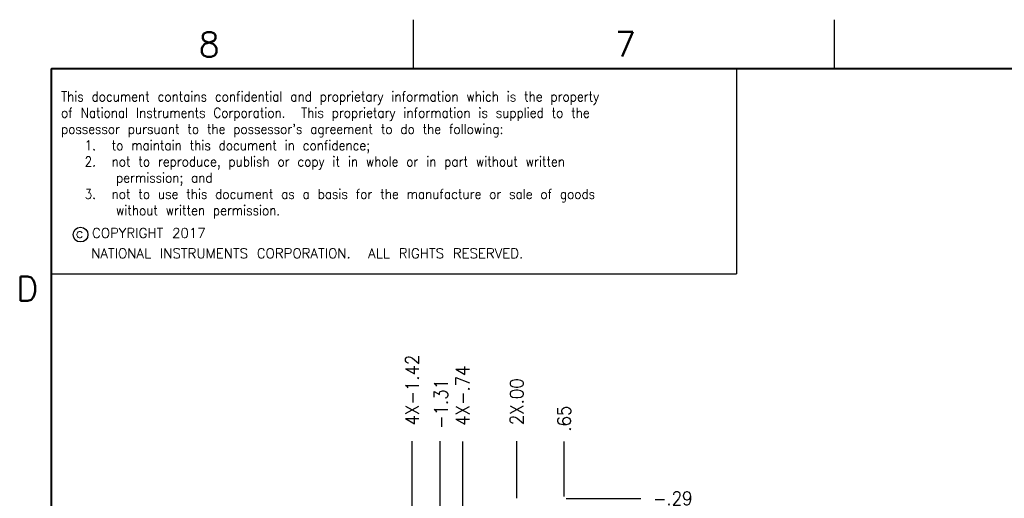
# Model space of a CAD drawing. Header units: millimetres. Extents: x 618 to 1482, y 17 to 575.
# Tile 10 of 90: x 623 to 878, y 451 to 575. Entities that reach past the tile are written whole.
import ezdxf

# ---------------------------------------------------------------- set-up
doc = ezdxf.new("R2010")
doc.units = ezdxf.units.MM
doc.layers.add('1', color=7, linetype='Continuous')
doc.styles.add('CONVERTER_11', font='txt.shx', dxfattribs={"width": 0.9})
doc.styles.add('CONVERTER_14', font='txt.shx')
doc.dimstyles.new('ME10_DIM_23', dxfattribs={"dimtxt": 4.666667, "dimasz": 0.18, "dimexe": 2.706667, "dimexo": 1.693333, "dimgap": 3.386667, "dimtad": 1, "dimlfac": 0.03937, "dimzin": 4, "dimdsep": 46, "dimtxsty": 'CONVERTER_11', "dimsah": 1, "dimcen": 0.09, "dimclrd": 140, "dimclre": 140, "dimclrt": 4, "dimadec": 0, "dimazin": 0, "dimtfac": 1, "dimtdec": 4, "dimtix": 1, "dimtofl": 0, "dimtmove": 0, "dimatfit": 0, "dimfxl": 1, "dimtolj": 1, "dimtzin": 0, "dimarcsym": 0})
doc.dimstyles.new('ME10_DIM_29', dxfattribs={"dimtxt": 4.666667, "dimasz": 0.18, "dimexe": 2.706667, "dimexo": 1.693333, "dimgap": 3.386667, "dimtad": 1, "dimlfac": 0.03937, "dimzin": 4, "dimdsep": 46, "dimtxsty": 'CONVERTER_11', "dimsah": 1, "dimcen": 0.09, "dimclrd": 140, "dimclre": 140, "dimclrt": 4, "dimadec": 0, "dimazin": 0, "dimtfac": 1, "dimtdec": 4, "dimtix": 1, "dimtofl": 0, "dimtmove": 0, "dimatfit": 0, "dimfxl": 1, "dimtolj": 1, "dimtzin": 0, "dimarcsym": 0})
doc.dimstyles.new('ME10_DIM_49', dxfattribs={"dimtxt": 4.666667, "dimasz": 0.18, "dimexe": 2.706667, "dimexo": 1.693333, "dimgap": 3.386667, "dimtad": 1, "dimlfac": 0.03937, "dimzin": 4, "dimdsep": 46, "dimtxsty": 'CONVERTER_11', "dimsah": 1, "dimcen": 0.09, "dimclrd": 140, "dimclre": 140, "dimclrt": 4, "dimadec": 0, "dimazin": 0, "dimtfac": 1, "dimtdec": 4, "dimtix": 1, "dimtofl": 0, "dimtmove": 0, "dimatfit": 0, "dimfxl": 1, "dimtolj": 1, "dimtzin": 0, "dimarcsym": 0})
doc.dimstyles.new('ME10_DIM_53', dxfattribs={"dimtxt": 4.666667, "dimasz": 0.18, "dimexe": 2.706667, "dimexo": 1.693333, "dimgap": 3.386667, "dimtad": 1, "dimlfac": 0.03937, "dimzin": 4, "dimdsep": 46, "dimtxsty": 'CONVERTER_11', "dimsah": 1, "dimcen": 0.09, "dimclrd": 140, "dimclre": 140, "dimclrt": 4, "dimadec": 0, "dimazin": 0, "dimtfac": 1, "dimtdec": 4, "dimtix": 1, "dimtofl": 0, "dimtmove": 0, "dimatfit": 0, "dimfxl": 1, "dimtolj": 1, "dimtzin": 0, "dimarcsym": 0})
doc.dimstyles.new('ME10_DIM_54', dxfattribs={"dimtxt": 4.666667, "dimasz": 0.18, "dimexe": 2.706667, "dimexo": 1.693333, "dimgap": 3.386667, "dimtad": 1, "dimlfac": 0.03937, "dimzin": 4, "dimdsep": 46, "dimtxsty": 'CONVERTER_11', "dimsah": 1, "dimcen": 0.09, "dimclrd": 140, "dimclre": 140, "dimclrt": 4, "dimadec": 0, "dimazin": 0, "dimtfac": 1, "dimtdec": 4, "dimtix": 1, "dimtofl": 0, "dimtmove": 0, "dimatfit": 0, "dimfxl": 1, "dimtolj": 1, "dimtzin": 0, "dimarcsym": 0})
doc.dimstyles.new('ME10_DIM_55', dxfattribs={"dimtxt": 4.666667, "dimasz": 0.18, "dimexe": 2.706667, "dimexo": 1.693333, "dimgap": 3.386667, "dimtad": 1, "dimlfac": 0.03937, "dimzin": 4, "dimdsep": 46, "dimtxsty": 'CONVERTER_11', "dimsah": 1, "dimcen": 0.09, "dimclrd": 140, "dimclre": 140, "dimclrt": 4, "dimadec": 0, "dimazin": 0, "dimtfac": 1, "dimtdec": 4, "dimtix": 1, "dimtofl": 0, "dimtmove": 0, "dimatfit": 0, "dimfxl": 1, "dimtolj": 1, "dimtzin": 0, "dimarcsym": 0})

# ---------------------------------------------------------------- blocks, each defined once
blk = doc.blocks.new('*D101')
at = {"layer": '1', "color": 140, "linetype": 'Continuous'}
blk.add_line((983.37, 567.13), (983.37, 621.18), dxfattribs=at)
at = {"layer": '1', "color": 4, "insert": (985.7, 626.62), "char_height": 4.6667, "attachment_point": 7, "rotation": 90, "line_spacing_factor": 0.60024, "style": 'CONVERTER_11'}
blk.add_mtext('\\C4;4X-\\C4;.74', dxfattribs=at)
blk = doc.blocks.new('*D107')
at = {"layer": '1', "color": 140, "linetype": 'Continuous'}
blk.add_line((1019.16, 601.5), (1044.94, 601.5), dxfattribs=at)
at = {"layer": '1', "color": 4, "insert": (1049.17, 599.17), "char_height": 4.6667, "attachment_point": 7, "line_spacing_factor": 0.60024, "style": 'CONVERTER_11'}
blk.add_mtext('\\C4;-\\C4;.29', dxfattribs=at)
blk = doc.blocks.new('*D127')
at = {"layer": '1', "color": 140, "linetype": 'Continuous'}
blk.add_line((1018.47, 602.2), (1018.47, 621.25), dxfattribs=at)
at = {"layer": '1', "color": 4, "insert": (1020.8, 624.63), "char_height": 4.667, "attachment_point": 7, "rotation": 90, "line_spacing_factor": 0.60024, "style": 'CONVERTER_11'}
blk.add_mtext('.65', dxfattribs=at)
blk = doc.blocks.new('*D131')
at = {"layer": '1', "color": 140, "linetype": 'Continuous'}
blk.add_line((965.89, 509.21), (965.89, 621.35), dxfattribs=at)
at = {"layer": '1', "color": 4, "insert": (968.23, 626.79), "char_height": 4.6667, "attachment_point": 7, "rotation": 90, "line_spacing_factor": 0.60024, "style": 'CONVERTER_11'}
blk.add_mtext('\\C4;4X-\\C4;1.42', dxfattribs=at)
blk = doc.blocks.new('*D132')
at = {"layer": '1', "color": 140, "linetype": 'Continuous'}
for p, q in [((975.57, 449.73), (975.57, 621.35)), ((968.86, 443.98), (975.57, 449.73)), ((968.86, 439.04), (968.86, 443.98))]:
    blk.add_line(p, q, dxfattribs=at)
at = {"layer": '1', "color": 4, "insert": (978.18, 625.58), "char_height": 4.6667, "attachment_point": 7, "rotation": 90, "line_spacing_factor": 0.60024, "style": 'CONVERTER_11'}
blk.add_mtext('\\C4;-\\C4;1.31', dxfattribs=at)
blk = doc.blocks.new('*D133')
at = {"layer": '1', "color": 140, "linetype": 'Continuous'}
blk.add_line((1002.07, 601.55), (1002.07, 621.35), dxfattribs=at)
at = {"layer": '1', "color": 4, "insert": (1004.4, 626.89), "char_height": 4.6667, "attachment_point": 7, "rotation": 90, "line_spacing_factor": 0.60024, "style": 'CONVERTER_11'}
blk.add_mtext('\\C4;2X\\C4;.00', dxfattribs=at)
blk = doc.blocks.new('Copyright_Text', base_point=(630.8, 509.42))
at = {"color": 150, "linetype": 'Continuous'}
for p, q in [((630.8, 562.76), (630.8, 509.42)), ((630.8, 562.76), (808.6, 562.76)), ((808.6, 562.76), (808.6, 509.42)), ((630.8, 509.42), (808.6, 509.42))]:
    blk.add_line(p, q, dxfattribs=at)
blk.add_circle((638.38, 519.65), 1.92, dxfattribs=at)
at = {"color": 150, "style": 'CONVERTER_14'}
blk.add_text('c COPYRIGHT 2017', height=2.54, dxfattribs=at).set_placement((637.13, 518.79))
at = {"color": 150, "insert": (633.32, 556.77), "char_height": 2.54, "attachment_point": 1, "line_spacing_factor": 0.996399, "style": 'CONVERTER_11'}
blk.add_mtext("This document contains confidential and proprietary information which is the property\\Pof National Instruments Corporation.  This proprietary information is supplied to the\\Ppossessor pursuant to the possessor's agreement to do the following:\\P   1.  to maintain this document in confidence;\\P   2.  not to reproduce, publish or copy it in whole or in part without written\\P       permission; and\\P   3.  not to use this document as a basis for the manufacture or sale of goods\\P       without written permission.", dxfattribs=at)
at = {"color": 150, "insert": (641.14, 516.06), "char_height": 2.54, "attachment_point": 1, "style": 'CONVERTER_14'}
blk.add_mtext('NATIONAL INSTRUMENTS CORPORATION.  ALL RIGHTS RESERVED.', dxfattribs=at)
blk = doc.blocks.new('Dsizeh', base_point=(618.1, 16.66))
at = {"color": 150, "linetype": 'Continuous'}
for p, q in [((724.78, 562.76), (724.78, 575.46)), ((834, 562.76), (834, 575.46))]:
    blk.add_line(p, q, dxfattribs=at)
at = {"color": 150, "linetype": 'Continuous', "const_width": 0.508}
for points in [[(1469, 562.76), (630.8, 562.76)], [(630.8, 562.76), (630.8, 29.36)]]:
    blk.add_lwpolyline(points, dxfattribs=at)
at = {"layer": '1'}
blk.add_blockref('Copyright_Text', (630.8, 509.42), dxfattribs=at)
at = {"color": 150, "char_height": 6.35, "attachment_point": 7, "style": 'CONVERTER_14'}
for s, insert in [('8', (669.02, 565.85)), ('7', (777, 565.92)), ('D', (621.72, 502.44))]:
    blk.add_mtext(s, dxfattribs=dict(at, insert=insert))
blk = doc.blocks.new('LEFT1', base_point=(987.691, 426.04))
at = {"layer": '1'}
for feature_location, offset, dtype, origin, dimstyle, override, picture, middle in [((965.893, 507.513), (0, 113.841), 1, (1002.069, 599.855), 'ME10_DIM_53', {"dimpost": '4X-<>'}, '*D131', (965.893, 637.166)), ((983.368, 565.44), (0, 55.74), 1, (1002.069, 599.855), 'ME10_DIM_23', {"dimpost": '4X-<>'}, '*D101', (983.368, 635.592)), ((1002.06935214, 599.854999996), (0, 21.498862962), 1, (1002.06935214, 599.854999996), 'ME10_DIM_55', {"dimpost": '2X<>'}, '*D133', (1002.06935214, 633.898862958)), ((968.865, 437.343), (12.579, 184.691), 1, (1002.069, 599.855), 'ME10_DIM_54', {"dimpost": '-<>'}, '*D132', (975.844, 632.032)), ((1017.469, 601.505), (27.475, 0), 0, (1007.734, 594.19), 'ME10_DIM_29', {"dimpost": '-<>'}, '*D107', (1054.923, 601.505))]:
    dim = blk.add_ordinate_dim(feature_location=feature_location, offset=offset, dtype=dtype, origin=origin, dimstyle=dimstyle, override=override, dxfattribs=at)
    dim.commit()
    dim.dimension.update_dxf_attribs({"geometry": picture, "text_midpoint": middle})
dim = blk.add_ordinate_dim(feature_location=(1018.469, 600.505), offset=(0, 20.743), dtype=1, origin=(1002.069, 599.855), dimstyle='ME10_DIM_49', dxfattribs=at)
dim.commit()
dim.dimension.update_dxf_attribs({"geometry": '*D127', "text_midpoint": (1018.469, 628.893)})

msp = doc.modelspace()

# ---------------------------------------------------------------- block references
msp.add_blockref('Dsizeh', (618.1, 16.66))
at = {"xscale": 0.75, "yscale": 0.75, "zscale": 0.75}
msp.add_blockref('LEFT1', (740.77, 319.53), dxfattribs=at)

doc.saveas('drawing.dxf')
